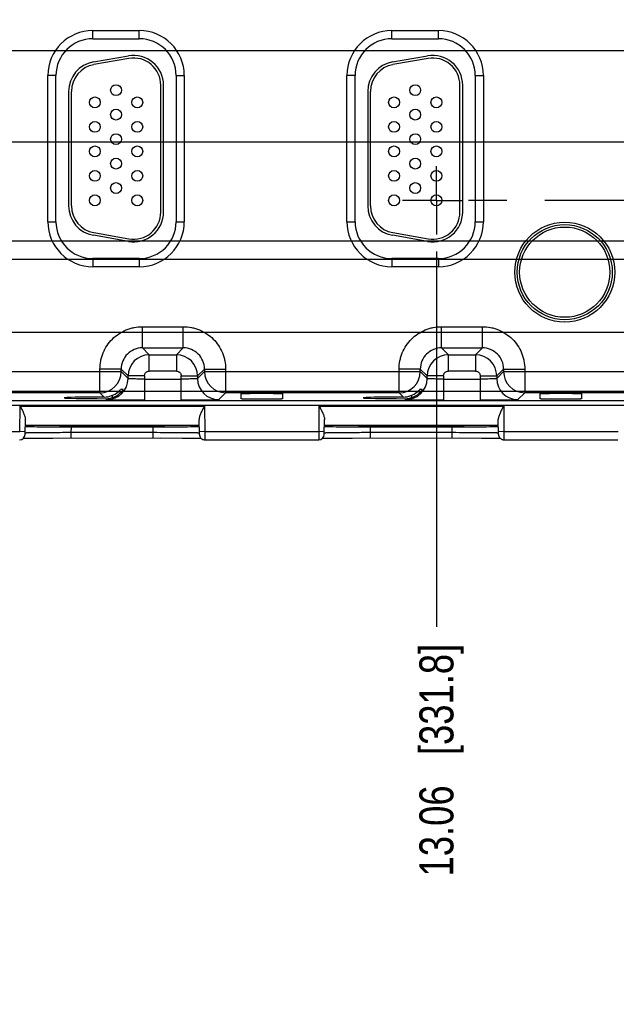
# Model space of a CAD drawing. Header units: inches. Extents: x 0 to 34, y 0 to 22.
# Tile 51 of 68: x 17.5 to 19.7, y 12.7 to 16.3. Entities that reach past the tile are written whole.
import ezdxf

# ---------------------------------------------------------------- set-up
doc = ezdxf.new("R2010")
doc.units = ezdxf.units.IN
doc.header["$LTSCALE"] = 1.87
doc.header["$MEASUREMENT"] = 0
doc.linetypes.add('CENTER', pattern=[0.6, 0.375, -0.075, 0.075, -0.075])
doc.layers.get('0').update_dxf_attribs({"linetype": 'CONTINUOUS'})
doc.layers.add('DEFAULT_1', color=7, linetype='CENTER')
doc.layers.add('DIMENSIONS', color=7, linetype='CONTINUOUS')
doc.styles.get("Standard").update_dxf_attribs({"font": 'txt', "width": 0.8})
doc.dimstyles.new('DIMSTYLE_1', dxfattribs={"dimtxt": 0.125, "dimasz": 0.18, "dimexe": 0.18, "dimexo": 0.0625, "dimgap": 0.09, "dimtad": 0, "dimtih": 1, "dimtoh": 1, "dimzin": 4, "dimdsep": 46, "dimtxsty": 'STANDARD', "dimblk": '_FILLED', "dimblk1": '_FILLED', "dimblk2": '_FILLED', "dimcen": 0.09, "dimadec": 0, "dimazin": 0, "dimtp": 0.01, "dimtm": 0.01, "dimtfac": 1, "dimtofl": 0, "dimtmove": 0, "dimatfit": 3, "dimldrblk": '_FILLED', "dimfxl": 1, "dimtolj": 1, "dimtzin": 4, "dimarcsym": 0})

# ---------------------------------------------------------------- blocks, each defined once
blk = doc.blocks.new('*D22')
at = {"layer": 'DIMENSIONS', "color": 2, "linetype": 'CONTINUOUS'}
blk.add_line((10.9927, 15.1576), (22.5948, 15.1576), dxfattribs=at)
at = {"layer": 'DIMENSIONS', "color": 2, "linetype": 'CONTINUOUS', "insert": (22.6573, 15.2201), "char_height": 0.125, "width": 0.925, "attachment_point": 1, "line_spacing_factor": 0.9}
blk.add_mtext('.38{\\Ftxt.shx;\\W1.000000;\\H0.125000; }[9.6]', dxfattribs=at)
blk = doc.blocks.new('_FILLED')
at = {"color": 0, "linetype": 'BYBLOCK'}
blk.add_solid([(0, 0), (-1, 0.174), (-1, -0.174)], dxfattribs=at)
blk = doc.blocks.new('*D23')
at = {"layer": 'DIMENSIONS', "color": 2, "linetype": 'CONTINUOUS'}
blk.add_line((11, 15.4936), (22.5948, 15.4936), dxfattribs=at)
at = {"layer": 'DIMENSIONS', "color": 2, "linetype": 'CONTINUOUS', "insert": (22.6573, 15.5561), "char_height": 0.125, "width": 1.025, "attachment_point": 1, "line_spacing_factor": 0.9}
blk.add_mtext('.71{\\Ftxt.shx;\\W1.000000;\\H0.125000; }[18.1]', dxfattribs=at)
blk = doc.blocks.new('*D24')
at = {"layer": 'DIMENSIONS', "color": 2, "linetype": 'CONTINUOUS'}
blk.add_line((10.9963, 15.8576), (22.5948, 15.8576), dxfattribs=at)
at = {"layer": 'DIMENSIONS', "color": 2, "linetype": 'CONTINUOUS', "insert": (22.6573, 15.9201), "char_height": 0.125, "width": 1.125, "attachment_point": 1, "line_spacing_factor": 0.9}
blk.add_mtext('1.08{\\Ftxt.shx;\\W1.000000;\\H0.125000; }[27.3]', dxfattribs=at)
blk = doc.blocks.new('*D25')
at = {"layer": 'DIMENSIONS', "color": 2, "linetype": 'CONTINUOUS'}
blk.add_line((11, 16.1936), (22.5948, 16.1936), dxfattribs=at)
at = {"layer": 'DIMENSIONS', "color": 2, "linetype": 'CONTINUOUS', "insert": (22.6573, 16.2561), "char_height": 0.125, "width": 1.125, "attachment_point": 1, "line_spacing_factor": 0.9}
blk.add_mtext('1.41{\\Ftxt.shx;\\W1.000000;\\H0.125000; }[35.9]', dxfattribs=at)
blk = doc.blocks.new('*D26')
at = {"layer": 'DIMENSIONS', "color": 2, "linetype": 'CONTINUOUS'}
blk.add_line((11.6309, 14.9406), (22.5948, 14.9406), dxfattribs=at)
at = {"layer": 'DIMENSIONS', "color": 2, "linetype": 'CONTINUOUS', "insert": (22.6573, 15.0031), "char_height": 0.125, "width": 0.725, "attachment_point": 1, "line_spacing_factor": 0.9}
blk.add_mtext('.16{\\Ftxt.shx;\\W1.000000;\\H0.125000; }[4]', dxfattribs=at)
blk = doc.blocks.new('*D27')
at = {"layer": 'DIMENSIONS', "color": 2, "linetype": 'CONTINUOUS'}
for p, q in [((16.4369, 15.4266), (22.2062, 15.4266)), ((22.2062, 15.4266), (22.3864, 15.3352)), ((22.3864, 15.3352), (22.5948, 15.3352))]:
    blk.add_line(p, q, dxfattribs=at)
at = {"layer": 'DIMENSIONS', "color": 2, "linetype": 'CONTINUOUS', "insert": (22.6573, 15.3977), "char_height": 0.125, "width": 1.025, "attachment_point": 1, "line_spacing_factor": 0.9}
blk.add_mtext('.65{\\Ftxt.shx;\\W1.000000;\\H0.125000; }[16.4]', dxfattribs=at)
blk = doc.blocks.new('*D28')
at = {"layer": 'DIMENSIONS', "color": 2, "linetype": 'CONTINUOUS'}
blk.add_line((11.6309, 17.8466), (22.5948, 17.8466), dxfattribs=at)
at = {"layer": 'DIMENSIONS', "color": 2, "linetype": 'CONTINUOUS', "insert": (22.6573, 17.9091), "char_height": 0.125, "width": 1.125, "attachment_point": 1, "line_spacing_factor": 0.9}
blk.add_mtext('3.07{\\Ftxt.shx;\\W1.000000;\\H0.125000; }[77.9]', dxfattribs=at)
blk = doc.blocks.new('*D43')
at = {"layer": 'DIMENSIONS', "color": 2, "linetype": 'CONTINUOUS'}
blk.add_line((19.0763, 15.455), (19.0763, 14.0749), dxfattribs=at)
at = {"layer": 'DIMENSIONS', "color": 2, "linetype": 'CONTINUOUS', "insert": (19.0138, 14.0124), "char_height": 0.125, "width": 1.325, "attachment_point": 3, "rotation": 90, "line_spacing_factor": 0.9}
blk.add_mtext('13.06{\\Ftxt.shx;\\W1.000000;\\H0.125000; }[331.8]', dxfattribs=at)
blk = doc.blocks.new('*D44')
at = {"layer": 'DIMENSIONS', "color": 2, "linetype": 'CONTINUOUS'}
blk.add_line((20.1763, 15.455), (20.1763, 14.0749), dxfattribs=at)
at = {"layer": 'DIMENSIONS', "color": 2, "linetype": 'CONTINUOUS', "insert": (20.1138, 14.0124), "char_height": 0.125, "width": 1.325, "attachment_point": 3, "rotation": 90, "line_spacing_factor": 0.9}
blk.add_mtext('14.16{\\Ftxt.shx;\\W1.000000;\\H0.125000; }[359.8]', dxfattribs=at)
blk = doc.blocks.new('*D45')
at = {"layer": 'DIMENSIONS', "color": 2, "linetype": 'CONTINUOUS'}
blk.add_line((21.9073, 14.8083), (21.9073, 14.0749), dxfattribs=at)
at = {"layer": 'DIMENSIONS', "color": 2, "linetype": 'CONTINUOUS', "insert": (21.8448, 14.0124), "char_height": 0.125, "width": 1.325, "attachment_point": 3, "rotation": 90, "line_spacing_factor": 0.9}
blk.add_mtext('15.90{\\Ftxt.shx;\\W1.000000;\\H0.125000; }[403.7]', dxfattribs=at)

msp = doc.modelspace()

# ---------------------------------------------------------------- linework, layer by layer
at = {"color": 7, "linetype": 'CONTINUOUS'}
for p, q in [((17.8127, 16.2666), (17.9837, 16.2666)), ((17.8127, 16.2366), (17.8127, 16.2666)), ((17.9837, 16.2366), (17.9837, 16.2666)), ((18.9127, 16.2666), (19.0837, 16.2666)), ((18.9127, 16.2366), (18.9127, 16.2666)), ((19.0837, 16.2366), (19.0837, 16.2666)), ((17.8127, 16.2366), (17.9837, 16.2366)), ((18.9127, 16.2366), (19.0837, 16.2366)), ((17.8148, 16.1512), (17.9438, 16.1739)), ((17.9456, 16.1641), (17.8166, 16.1413)), ((18.9148, 16.1512), (19.0438, 16.1739)), ((19.0456, 16.1641), (18.9166, 16.1413)), ((17.6772, 16.1011), (17.6472, 16.1011)), ((17.6472, 15.5641), (17.6472, 16.1011)), ((17.6772, 15.5641), (17.6772, 16.1011)), ((18.1192, 16.1011), (18.1492, 16.1011)), ((18.1192, 16.1011), (18.1192, 15.5641)), ((18.1492, 16.1011), (18.1492, 15.5641)), ((18.7772, 16.1011), (18.7472, 16.1011)), ((18.7472, 15.5641), (18.7472, 16.1011)), ((18.7772, 15.5641), (18.7772, 16.1011)), ((19.2192, 16.1011), (19.2492, 16.1011)), ((19.2192, 16.1011), (19.2192, 15.5641)), ((19.2492, 16.1011), (19.2492, 15.5641)), ((17.7239, 16.0428), (17.7239, 15.6223)), ((17.7339, 15.6223), (17.7339, 16.0428)), ((18.0629, 15.5996), (18.0629, 16.0656)), ((18.0729, 15.5996), (18.0729, 16.0656)), ((18.8239, 16.0428), (18.8239, 15.6223)), ((18.8339, 15.6223), (18.8339, 16.0428)), ((19.1629, 15.5996), (19.1629, 16.0656)), ((19.1729, 15.5996), (19.1729, 16.0656)), ((17.6472, 15.5641), (17.6772, 15.5641)), ((18.1192, 15.5641), (18.1492, 15.5641)), ((18.7472, 15.5641), (18.7772, 15.5641)), ((19.2192, 15.5641), (19.2492, 15.5641)), ((17.9438, 15.4913), (17.8148, 15.514)), ((17.8166, 15.5239), (17.9456, 15.5011)), ((19.0438, 15.4913), (18.9148, 15.514)), ((18.9166, 15.5239), (19.0456, 15.5011)), ((17.9837, 15.4286), (17.8127, 15.4286)), ((17.8127, 15.4286), (17.8127, 15.3986)), ((17.9837, 15.4286), (17.9837, 15.3986)), ((19.0837, 15.4286), (18.9127, 15.4286)), ((18.9127, 15.4286), (18.9127, 15.3986)), ((19.0837, 15.4286), (19.0837, 15.3986)), ((17.9837, 15.3986), (17.8127, 15.3986)), ((19.0837, 15.3986), (18.9127, 15.3986)), ((17.995, 15.1782), (18.1453, 15.1782)), ((17.995, 15.1002), (17.995, 15.1782)), ((18.1453, 15.1002), (18.1453, 15.1782)), ((19.095, 15.1782), (19.2453, 15.1782)), ((19.095, 15.1002), (19.095, 15.1782)), ((19.2453, 15.1002), (19.2453, 15.1782)), ((17.995, 15.1002), (18.1453, 15.1002)), ((18.0204, 15.0749), (17.995, 15.1002)), ((18.1453, 15.1002), (18.12, 15.0749)), ((19.095, 15.1002), (19.2453, 15.1002)), ((19.1204, 15.0749), (19.095, 15.1002)), ((19.2453, 15.1002), (19.22, 15.0749)), ((18.0204, 15.0749), (18.12, 15.0749)), ((18.0204, 15.0149), (18.0204, 15.0749)), ((18.12, 15.0749), (18.12, 15.0149)), ((19.1204, 15.0749), (19.22, 15.0749)), ((19.1204, 15.0149), (19.1204, 15.0749)), ((19.22, 15.0749), (19.22, 15.0149)), ((17.917, 15.0222), (17.8391, 15.0222)), ((17.8391, 14.9352), (17.8391, 15.0222)), ((17.917, 15.0222), (17.9424, 14.9969)), ((17.917, 15.0132), (17.917, 15.0222)), ((18.198, 14.9969), (18.2233, 15.0222)), ((18.2233, 15.0222), (18.3013, 15.0222)), ((18.2233, 15.0222), (18.2233, 15.0132)), ((18.3013, 15.0222), (18.3013, 14.9352)), ((19.017, 15.0222), (18.9391, 15.0222)), ((18.9391, 14.9352), (18.9391, 15.0222)), ((19.017, 15.0222), (19.0424, 14.9969)), ((19.017, 15.0132), (19.017, 15.0222)), ((19.298, 14.9969), (19.3233, 15.0222)), ((19.3233, 15.0222), (19.4013, 15.0222)), ((19.3233, 15.0222), (19.3233, 15.0132)), ((19.4013, 15.0222), (19.4013, 14.9352)), ((17.1233, 15.0132), (17.917, 15.0132)), ((17.9424, 14.9879), (17.917, 15.0132)), ((18.0024, 14.9969), (17.9424, 14.9969)), ((17.9424, 14.9879), (17.9424, 14.9969)), ((18.0024, 14.9969), (18.0024, 14.9075)), ((18.0024, 14.9855), (18.138, 14.9855)), ((18.12, 15.0149), (18.0204, 15.0149)), ((18.138, 14.9969), (18.198, 14.9969)), ((18.138, 14.9075), (18.138, 14.9969)), ((18.2233, 15.0132), (18.198, 14.9879)), ((18.198, 14.9969), (18.198, 14.9879)), ((18.2233, 15.0132), (19.017, 15.0132)), ((19.0424, 14.9879), (19.017, 15.0132)), ((19.1024, 14.9969), (19.0424, 14.9969)), ((19.0424, 14.9879), (19.0424, 14.9969)), ((19.1024, 14.9969), (19.1024, 14.9075)), ((19.1024, 14.9855), (19.238, 14.9855)), ((19.22, 15.0149), (19.1204, 15.0149)), ((19.238, 14.9969), (19.298, 14.9969)), ((19.238, 14.9075), (19.238, 14.9969)), ((19.3233, 15.0132), (19.298, 14.9879)), ((19.298, 14.9969), (19.298, 14.9879)), ((19.3233, 15.0132), (20.117, 15.0132)), ((17.8391, 14.9352), (17.2013, 14.9352)), ((17.8391, 14.9352), (17.8547, 14.9196)), ((17.8608, 14.9135), (17.8644, 14.9099)), ((17.8842, 14.9255), (17.8842, 14.9171)), ((17.92, 14.9391), (17.9061, 14.9391)), ((17.9137, 14.9465), (17.9089, 14.9416)), ((17.9243, 14.9468), (17.9141, 14.9468)), ((17.9237, 14.9458), (17.9243, 14.9468)), ((18.276, 14.9099), (18.3013, 14.9352)), ((18.9391, 14.9352), (18.3013, 14.9352)), ((18.358, 14.9128), (18.3582, 14.932)), ((18.5102, 14.932), (18.5104, 14.9128)), ((18.9391, 14.9352), (18.9547, 14.9196)), ((18.9608, 14.9135), (18.9644, 14.9099)), ((18.9842, 14.9255), (18.9842, 14.9171)), ((19.02, 14.9391), (19.0061, 14.9391)), ((19.0137, 14.9465), (19.0089, 14.9416)), ((19.0243, 14.9468), (19.0141, 14.9468)), ((19.0237, 14.9458), (19.0243, 14.9468)), ((19.376, 14.9099), (19.4013, 14.9352)), ((20.0391, 14.9352), (19.4013, 14.9352)), ((19.458, 14.9128), (19.4582, 14.932)), ((19.6102, 14.932), (19.6104, 14.9128)), ((11.9519, 14.9074), (20.5329, 14.9074)), ((20.5329, 14.8884), (11.9519, 14.8884)), ((17.5447, 14.7924), (17.5455, 14.8862)), ((17.5455, 14.8862), (18.2237, 14.8862)), ((18.2237, 14.8862), (18.2245, 14.7924)), ((18.6447, 14.7924), (18.6455, 14.8862)), ((18.6455, 14.8862), (19.3237, 14.8862)), ((19.3237, 14.8862), (19.3245, 14.7924)), ((17.5637, 14.782), (17.5647, 14.8373)), ((17.5643, 14.8162), (18.2041, 14.8162)), ((17.6816, 14.8102), (17.6924, 14.8101)), ((17.6924, 14.8101), (17.7051, 14.8101)), ((17.6987, 14.8126), (17.7041, 14.8127)), ((17.6991, 14.8126), (17.7001, 14.8126)), ((17.7041, 14.8127), (17.7114, 14.8129)), ((17.7042, 14.8127), (17.7266, 14.8131)), ((17.7051, 14.8101), (17.7342, 14.8101)), ((17.7114, 14.8129), (17.7262, 14.8131)), ((17.7262, 14.8131), (17.7618, 14.8134)), ((17.7338, 14.7887), (17.7342, 14.8101)), ((17.7342, 14.8101), (18.0342, 14.8101)), ((17.7618, 14.8134), (17.8339, 14.8137)), ((17.8339, 14.8137), (17.929, 14.8138)), ((17.8842, 14.8104), (17.8842, 14.8138)), ((17.929, 14.8138), (18.0005, 14.8135)), ((18.0005, 14.8135), (18.0395, 14.8131)), ((18.0346, 14.7887), (18.0342, 14.8101)), ((18.0342, 14.8101), (18.0633, 14.8101)), ((18.0395, 14.8131), (18.0536, 14.8129)), ((18.0536, 14.8129), (18.0642, 14.8127)), ((18.0633, 14.8101), (18.0757, 14.8101)), ((18.0757, 14.8101), (18.0867, 14.8102)), ((18.2047, 14.782), (18.2037, 14.8373)), ((18.6637, 14.782), (18.6647, 14.8373)), ((18.6643, 14.8162), (19.3041, 14.8162)), ((18.7816, 14.8102), (18.7924, 14.8101)), ((18.7924, 14.8101), (18.8051, 14.8101)), ((18.7987, 14.8126), (18.8041, 14.8127)), ((18.7991, 14.8126), (18.8001, 14.8126)), ((18.8041, 14.8127), (18.8114, 14.8129)), ((18.8042, 14.8127), (18.8266, 14.8131)), ((18.8051, 14.8101), (18.8342, 14.8101)), ((18.8114, 14.8129), (18.8262, 14.8131)), ((18.8262, 14.8131), (18.8618, 14.8134)), ((18.8338, 14.7887), (18.8342, 14.8101)), ((18.8342, 14.8101), (19.1342, 14.8101)), ((18.8618, 14.8134), (18.9339, 14.8137)), ((18.9339, 14.8137), (19.029, 14.8138)), ((18.9842, 14.8104), (18.9842, 14.8138)), ((19.029, 14.8138), (19.1005, 14.8135)), ((19.1005, 14.8135), (19.1395, 14.8131)), ((19.1346, 14.7887), (19.1342, 14.8101)), ((19.1342, 14.8101), (19.1633, 14.8101)), ((19.1395, 14.8131), (19.1536, 14.8129)), ((19.1633, 14.8101), (19.1757, 14.8101)), ((19.1757, 14.8101), (19.1867, 14.8102)), ((19.3047, 14.782), (19.3037, 14.8373)), ((17.1245, 14.7924), (17.5447, 14.7924)), ((17.5639, 14.792), (17.5439, 14.7924)), ((17.5566, 14.768), (17.5627, 14.7681)), ((17.5627, 14.7681), (17.5771, 14.7683)), ((17.5771, 14.7683), (17.6049, 14.7686)), ((17.6049, 14.7686), (17.6662, 14.7689)), ((17.6662, 14.7689), (18.0599, 14.769)), ((18.0346, 14.7887), (17.7338, 14.7887)), ((17.7338, 14.769), (17.7338, 14.7887)), ((18.0346, 14.769), (18.0346, 14.7887)), ((18.0599, 14.769), (18.1418, 14.7687)), ((18.1418, 14.7687), (18.1839, 14.7684)), ((18.1839, 14.7684), (18.2018, 14.7682)), ((18.2245, 14.7924), (18.2045, 14.792)), ((18.2245, 14.7924), (18.6447, 14.7924)), ((18.2245, 14.7924), (18.2247, 14.7624)), ((18.6439, 14.7924), (18.6437, 14.7624)), ((18.6639, 14.792), (18.6439, 14.7924)), ((18.6566, 14.768), (18.6627, 14.7681)), ((18.6627, 14.7681), (18.6771, 14.7683)), ((18.6771, 14.7683), (18.7049, 14.7686)), ((18.7049, 14.7686), (18.7662, 14.7689)), ((18.7662, 14.7689), (19.1599, 14.769)), ((19.1346, 14.7887), (18.8338, 14.7887)), ((18.8338, 14.769), (18.8338, 14.7887)), ((19.1346, 14.769), (19.1346, 14.7887)), ((19.1599, 14.769), (19.2418, 14.7687)), ((19.2418, 14.7687), (19.2839, 14.7684)), ((19.2839, 14.7684), (19.3018, 14.7682)), ((19.3245, 14.7924), (19.3045, 14.792)), ((19.3245, 14.7924), (19.7447, 14.7924)), ((19.3245, 14.7924), (19.3247, 14.7624)), ((18.2247, 14.7624), (18.6437, 14.7624)), ((19.3247, 14.7624), (19.7437, 14.7624))]:
    msp.add_line(p, q, dxfattribs=at)
for points in [[(17.6927, 14.8123), (17.6927, 14.8123), (17.693, 14.8124), (17.6938, 14.8124), (17.695, 14.8125), (17.6967, 14.8125), (17.6987, 14.8126)], [(18.0642, 14.8127), (18.0694, 14.8126), (18.0714, 14.8125), (18.0731, 14.8125), (18.0743, 14.8124), (18.0752, 14.8124), (18.0753, 14.8124)], [(18.7927, 14.8123), (18.7927, 14.8123), (18.793, 14.8124), (18.7938, 14.8124), (18.795, 14.8125), (18.7967, 14.8125), (18.7987, 14.8126)], [(19.1536, 14.8129), (19.1642, 14.8127), (19.167, 14.8127), (19.1694, 14.8126), (19.1714, 14.8125), (19.1731, 14.8125), (19.1743, 14.8124), (19.1752, 14.8124), (19.1753, 14.8124)], [(18.2018, 14.7682), (18.2106, 14.768), (18.2117, 14.768)], [(19.3018, 14.7682), (19.3106, 14.768), (19.3117, 14.768)]]:
    msp.add_lwpolyline(points, dxfattribs=at)
for centre, radius in [((17.8984, 16.0476), 0.02), ((18.9984, 16.0476), 0.02), ((17.8204, 16.0026), 0.02), ((17.9764, 16.0026), 0.02), ((18.9204, 16.0026), 0.02), ((19.0764, 16.0026), 0.02), ((17.8984, 15.9576), 0.02), ((18.9984, 15.9576), 0.02), ((17.8204, 15.9126), 0.02), ((17.9764, 15.9126), 0.02), ((18.9204, 15.9126), 0.02), ((19.0764, 15.9126), 0.02), ((17.8984, 15.8676), 0.02), ((18.9984, 15.8676), 0.02), ((17.8204, 15.8226), 0.02), ((17.9764, 15.8226), 0.02), ((18.9204, 15.8226), 0.02), ((19.0764, 15.8226), 0.02), ((17.8984, 15.7776), 0.02), ((18.9984, 15.7776), 0.02), ((17.8204, 15.7326), 0.02), ((17.9764, 15.7326), 0.02), ((18.9204, 15.7326), 0.02), ((19.0764, 15.7326), 0.02), ((17.8984, 15.6876), 0.02), ((18.9984, 15.6876), 0.02), ((17.8204, 15.6426), 0.02), ((17.9764, 15.6426), 0.02), ((18.9204, 15.6426), 0.02), ((19.0764, 15.6426), 0.02), ((19.5482, 15.3786), 0.1838), ((19.5482, 15.3786), 0.1748), ((19.5482, 15.3786), 0.1658)]:
    msp.add_circle(centre, radius, dxfattribs=at)
for centre, radius, start, end in [((17.8127, 16.1011), 0.1655, 90, 180), ((17.9837, 16.1011), 0.1655, 0, 90), ((18.9127, 16.1011), 0.1655, 90, 180), ((19.0837, 16.1011), 0.1655, 0, 90), ((17.8127, 16.1011), 0.1355, 90, 180), ((17.9837, 16.1011), 0.1355, 0, 90), ((18.9127, 16.1011), 0.1355, 90, 180), ((19.0837, 16.1011), 0.1355, 0, 90), ((17.8339, 16.0428), 0.11, 100, 180), ((17.9629, 16.0656), 0.11, 0, 100), ((17.9629, 16.0656), 0.1, 0, 100), ((18.9339, 16.0428), 0.11, 100, 180), ((19.0629, 16.0656), 0.11, 0, 100), ((19.0629, 16.0656), 0.1, 0, 100), ((17.8339, 16.0428), 0.1, 100, 180), ((18.9339, 16.0428), 0.1, 100, 180), ((17.8339, 15.6223), 0.11, 180, 260), ((17.8339, 15.6223), 0.1, 180, 260), ((17.9629, 15.5996), 0.11, 260, 360), ((17.9629, 15.5996), 0.1, 260, 360), ((18.9339, 15.6223), 0.11, 180, 260), ((18.9339, 15.6223), 0.1, 180, 260), ((19.0629, 15.5996), 0.11, 260, 360), ((19.0629, 15.5996), 0.1, 260, 360), ((17.8127, 15.5641), 0.1655, 180, 270), ((17.8127, 15.5641), 0.1355, 180, 270), ((17.9837, 15.5641), 0.1655, 270, 360), ((17.9837, 15.5641), 0.1355, 270, 360), ((18.9127, 15.5641), 0.1655, 180, 270), ((18.9127, 15.5641), 0.1355, 180, 270), ((19.0837, 15.5641), 0.1655, 270, 360), ((19.0837, 15.5641), 0.1355, 270, 360), ((17.995, 15.0223), 0.0779, 89.972, 180.028), ((18.1454, 15.0223), 0.078, 359.9729, 90.0271), ((19.095, 15.0223), 0.0779, 89.972, 180.028), ((19.2454, 15.0223), 0.078, 359.9729, 90.0271), ((18.0204, 14.9969), 0.078, 90.0154, 179.9846), ((18.12, 14.9969), 0.078, 0.0154, 89.9846), ((19.1204, 14.9969), 0.078, 90.0154, 179.9846), ((19.22, 14.9969), 0.078, 0.0154, 89.9846), ((17.8391, 15.0132), 0.078, 270.0181, 359.9729), ((17.8644, 14.9879), 0.078, 270.0214, 359.9789), ((18.276, 14.9879), 0.078, 180.0214, 269.9789), ((18.3014, 15.0133), 0.078, 180.021, 269.979), ((18.9391, 15.0132), 0.078, 270.0181, 359.9729), ((18.9644, 14.9879), 0.078, 270.0214, 359.9789), ((19.376, 14.9879), 0.078, 180.0214, 269.9789), ((19.4014, 15.0133), 0.078, 180.021, 269.979), ((17.8544, 14.9981), 0.0785, 270.1762, 311.1523), ((17.861, 14.9909), 0.0774, 269.8531, 317.9242), ((17.8468, 15.0069), 0.0902, 311.1765, 313.5977), ((18.9544, 14.9981), 0.0785, 270.1762, 311.1523), ((18.961, 14.9909), 0.0774, 269.8531, 317.9242), ((18.9468, 15.0069), 0.0902, 311.1765, 313.5977), ((17.7021, 24.7334), 9.9233, 269.39135, 269.88198), ((17.7222, 13.9794), 0.8335, 91.2399, 91.5226), ((17.8096, 7.8475), 6.9661, 90.33544, 90.68214), ((17.8627, 0.1099), 14.7038, 90.15272, 90.36597), ((17.8837, -6.4351), 21.2489, 89.99854, 90.16217), ((18.0663, 24.7334), 9.9233, 270.11802, 270.60865), ((18.8021, 24.7334), 9.9233, 269.39135, 269.88198), ((18.8222, 13.9794), 0.8335, 91.2399, 91.5226), ((18.9096, 7.8475), 6.9661, 90.33544, 90.68214), ((18.9627, 0.1099), 14.7038, 90.15272, 90.36597), ((18.9837, -6.4351), 21.2489, 89.99854, 90.16217), ((19.1663, 24.7334), 9.9233, 270.11802, 270.60865), ((17.5437, 14.7824), 0.02, 269.9982, 359.0001), ((18.2246, 14.7823), 0.0199, 210.5949, 247.2669), ((18.6437, 14.7824), 0.02, 269.9982, 359.0001), ((19.3246, 14.7823), 0.0199, 210.5949, 247.2669)]:
    msp.add_arc(centre, radius, start, end, dxfattribs=at)
for centre in [(17.8842, 14.9166), (18.9842, 14.9166)]:
    msp.add_ellipse(centre, major_axis=(0.1771, 0), ratio=0.017455, start_param=1.73829, end_param=4.579802, dxfattribs=at)
for points, knots in [([(17.8391, 15.0222), (17.8391, 15.0324), (17.8407, 15.0478), (17.8455, 15.0676), (17.8524, 15.0868), (17.8645, 15.1095), (17.884, 15.1332), (17.9078, 15.1528), (17.9304, 15.1649), (17.9497, 15.1717), (17.9695, 15.1766), (17.9849, 15.1781), (17.995, 15.1782)], [0, 0, 0, 0, 0.124884, 0.18749, 0.250064, 0.375035, 0.499998, 0.624963, 0.749935, 0.812509, 0.875114, 1, 1, 1, 1]), ([(18.1453, 15.1782), (18.1555, 15.1781), (18.1709, 15.1766), (18.1907, 15.1717), (18.2099, 15.1649), (18.2326, 15.1528), (18.2563, 15.1332), (18.2759, 15.1095), (18.288, 15.0868), (18.2948, 15.0676), (18.2997, 15.0478), (18.3012, 15.0324), (18.3013, 15.0222)], [0, 0, 0, 0, 0.124884, 0.18749, 0.250064, 0.375035, 0.499998, 0.624963, 0.749935, 0.812509, 0.875114, 1, 1, 1, 1]), ([(18.9391, 15.0222), (18.9391, 15.0324), (18.9407, 15.0478), (18.9455, 15.0676), (18.9524, 15.0868), (18.9645, 15.1095), (18.984, 15.1332), (19.0078, 15.1528), (19.0304, 15.1649), (19.0497, 15.1717), (19.0695, 15.1766), (19.0849, 15.1781), (19.095, 15.1782)], [0, 0, 0, 0, 0.124884, 0.18749, 0.250064, 0.375035, 0.499998, 0.624963, 0.749935, 0.812509, 0.875114, 1, 1, 1, 1]), ([(19.2453, 15.1782), (19.2555, 15.1781), (19.2709, 15.1766), (19.2907, 15.1717), (19.3099, 15.1649), (19.3326, 15.1528), (19.3563, 15.1332), (19.3759, 15.1095), (19.388, 15.0868), (19.3948, 15.0676), (19.3997, 15.0478), (19.4012, 15.0324), (19.4013, 15.0222)], [0, 0, 0, 0, 0.124884, 0.18749, 0.250064, 0.375035, 0.499998, 0.624963, 0.749935, 0.812509, 0.875114, 1, 1, 1, 1]), ([(18.0024, 14.9855), (17.9986, 14.9855), (17.991, 14.9855), (17.98, 14.9856), (17.9698, 14.9859), (17.962, 14.9861), (17.9565, 14.9863), (17.953, 14.9865), (17.95, 14.9867), (17.9475, 14.9869), (17.9454, 14.9871), (17.9441, 14.9873), (17.9433, 14.9875), (17.9428, 14.9876), (17.9426, 14.9877), (17.9424, 14.9878), (17.9424, 14.9879)], [0, 0, 0, 0, 0.192144, 0.377826, 0.548984, 0.699392, 0.765048, 0.823553, 0.874385, 0.917025, 0.951017, 0.976152, 0.985367, 0.99235, 0.997152, 1, 1, 1, 1]), ([(18.0024, 14.9969), (18.0025, 14.9992), (18.0032, 15.0028), (18.0053, 15.007), (18.0076, 15.0097), (18.0103, 15.012), (18.0145, 15.0141), (18.0181, 15.0148), (18.0204, 15.0149)], [0, 0, 0, 0, 0.249264, 0.374531, 0.500002, 0.625469, 0.75073, 1, 1, 1, 1]), ([(18.12, 15.0149), (18.1223, 15.0148), (18.1259, 15.0141), (18.1301, 15.012), (18.1328, 15.0097), (18.1351, 15.007), (18.1372, 15.0028), (18.1379, 14.9992), (18.138, 14.9969)], [0, 0, 0, 0, 0.249264, 0.374531, 0.500002, 0.625469, 0.75073, 1, 1, 1, 1]), ([(18.198, 14.9879), (18.1979, 14.9878), (18.1978, 14.9877), (18.1975, 14.9876), (18.1971, 14.9875), (18.1963, 14.9873), (18.195, 14.9871), (18.1929, 14.9869), (18.1904, 14.9867), (18.1873, 14.9865), (18.1838, 14.9863), (18.1783, 14.9861), (18.1706, 14.9859), (18.1604, 14.9856), (18.1494, 14.9855), (18.1418, 14.9855), (18.138, 14.9855)], [0, 0, 0, 0, 0.002848, 0.00765, 0.014633, 0.023848, 0.048983, 0.082975, 0.125615, 0.176447, 0.234952, 0.300608, 0.451017, 0.622174, 0.807856, 1, 1, 1, 1]), ([(19.1024, 14.9855), (19.0986, 14.9855), (19.091, 14.9855), (19.08, 14.9856), (19.0698, 14.9859), (19.062, 14.9861), (19.0565, 14.9863), (19.053, 14.9865), (19.05, 14.9867), (19.0475, 14.9869), (19.0454, 14.9871), (19.0441, 14.9873), (19.0433, 14.9875), (19.0428, 14.9876), (19.0426, 14.9877), (19.0424, 14.9878), (19.0424, 14.9879)], [0, 0, 0, 0, 0.192144, 0.377826, 0.548984, 0.699392, 0.765048, 0.823553, 0.874385, 0.917025, 0.951017, 0.976152, 0.985367, 0.99235, 0.997152, 1, 1, 1, 1]), ([(19.1024, 14.9969), (19.1025, 14.9992), (19.1032, 15.0028), (19.1053, 15.007), (19.1076, 15.0097), (19.1103, 15.012), (19.1145, 15.0141), (19.1181, 15.0148), (19.1204, 15.0149)], [0, 0, 0, 0, 0.249264, 0.374531, 0.500002, 0.625469, 0.75073, 1, 1, 1, 1]), ([(19.22, 15.0149), (19.2223, 15.0148), (19.2259, 15.0141), (19.2301, 15.012), (19.2328, 15.0097), (19.2351, 15.007), (19.2372, 15.0028), (19.2379, 14.9992), (19.238, 14.9969)], [0, 0, 0, 0, 0.249264, 0.374531, 0.500002, 0.625469, 0.75073, 1, 1, 1, 1]), ([(19.298, 14.9879), (19.2979, 14.9878), (19.2978, 14.9877), (19.2975, 14.9876), (19.2971, 14.9875), (19.2963, 14.9873), (19.295, 14.9871), (19.2929, 14.9869), (19.2904, 14.9867), (19.2873, 14.9865), (19.2838, 14.9863), (19.2783, 14.9861), (19.2706, 14.9859), (19.2604, 14.9856), (19.2494, 14.9855), (19.2418, 14.9855), (19.238, 14.9855)], [0, 0, 0, 0, 0.002848, 0.00765, 0.014633, 0.023848, 0.048983, 0.082975, 0.125615, 0.176447, 0.234952, 0.300608, 0.451017, 0.622174, 0.807856, 1, 1, 1, 1]), ([(17.9184, 14.9391), (17.9195, 14.9403), (17.9213, 14.9424), (17.923, 14.9447), (17.9237, 14.9458)], [0, 0, 0, 0, 0.56724, 1, 1, 1, 1]), ([(18.3581, 14.932), (18.3581, 14.9321), (18.3583, 14.9321), (18.3586, 14.9322), (18.3591, 14.9322), (18.3597, 14.9323), (18.3606, 14.9324), (18.3616, 14.9324), (18.3628, 14.9325), (18.3647, 14.9326), (18.3675, 14.9327), (18.3713, 14.9328), (18.3757, 14.9329), (18.3806, 14.933), (18.3861, 14.9331), (18.3944, 14.9332), (18.4055, 14.9333), (18.4196, 14.9333), (18.4342, 14.9334), (18.4488, 14.9333), (18.4629, 14.9333), (18.474, 14.9332), (18.4823, 14.9331), (18.4878, 14.933), (18.4927, 14.9329), (18.4971, 14.9328), (18.5009, 14.9327), (18.5037, 14.9326), (18.5056, 14.9325), (18.5068, 14.9324), (18.5078, 14.9324), (18.5087, 14.9323), (18.5093, 14.9322), (18.5098, 14.9322), (18.5101, 14.9321), (18.5103, 14.9321), (18.5103, 14.932)], [0, 0, 0, 0, 0.00078, 0.002745, 0.005926, 0.010305, 0.015856, 0.022553, 0.030366, 0.039269, 0.060239, 0.085291, 0.114267, 0.147004, 0.183289, 0.222716, 0.309185, 0.402806, 0.5, 0.597194, 0.690815, 0.777284, 0.816711, 0.852996, 0.885733, 0.914709, 0.939761, 0.960731, 0.969634, 0.977447, 0.984144, 0.989695, 0.994074, 0.997255, 0.99922, 1, 1, 1, 1]), ([(18.5103, 14.9128), (18.5103, 14.9127), (18.5101, 14.9127), (18.5099, 14.9126), (18.5094, 14.9126), (18.5088, 14.9125), (18.5079, 14.9125), (18.5069, 14.9124), (18.5058, 14.9123), (18.5039, 14.9122), (18.5011, 14.9121), (18.4973, 14.912), (18.4929, 14.9119), (18.4879, 14.9118), (18.4824, 14.9118), (18.4741, 14.9116), (18.4629, 14.9115), (18.4488, 14.9115), (18.4342, 14.9114), (18.4195, 14.9115), (18.4054, 14.9115), (18.3943, 14.9116), (18.386, 14.9118), (18.3805, 14.9118), (18.3755, 14.9119), (18.3711, 14.912), (18.3673, 14.9121), (18.3645, 14.9122), (18.3626, 14.9123), (18.3615, 14.9124), (18.3605, 14.9125), (18.3596, 14.9125), (18.359, 14.9126), (18.3585, 14.9126), (18.3583, 14.9127), (18.3581, 14.9127), (18.3581, 14.9128)], [0, 0, 0, 0, 0.000756, 0.002655, 0.005742, 0.010009, 0.015443, 0.022026, 0.02974, 0.038569, 0.059485, 0.08458, 0.113653, 0.1465, 0.182875, 0.222372, 0.30897, 0.40275, 0.500129, 0.597512, 0.691294, 0.777886, 0.817388, 0.853777, 0.88665, 0.915748, 0.940848, 0.961731, 0.970525, 0.978195, 0.984728, 0.990111, 0.994331, 0.99738, 0.999252, 1, 1, 1, 1]), ([(19.0184, 14.9391), (19.0195, 14.9403), (19.0213, 14.9424), (19.023, 14.9447), (19.0237, 14.9458)], [0, 0, 0, 0, 0.56724, 1, 1, 1, 1]), ([(19.4581, 14.932), (19.4581, 14.9321), (19.4583, 14.9321), (19.4586, 14.9322), (19.4591, 14.9322), (19.4597, 14.9323), (19.4606, 14.9324), (19.4616, 14.9324), (19.4628, 14.9325), (19.4647, 14.9326), (19.4675, 14.9327), (19.4713, 14.9328), (19.4757, 14.9329), (19.4806, 14.933), (19.4861, 14.9331), (19.4944, 14.9332), (19.5055, 14.9333), (19.5196, 14.9333), (19.5342, 14.9334), (19.5488, 14.9333), (19.5629, 14.9333), (19.574, 14.9332), (19.5823, 14.9331), (19.5878, 14.933), (19.5927, 14.9329), (19.5971, 14.9328), (19.6009, 14.9327), (19.6037, 14.9326), (19.6056, 14.9325), (19.6068, 14.9324), (19.6078, 14.9324), (19.6087, 14.9323), (19.6093, 14.9322), (19.6098, 14.9322), (19.6101, 14.9321), (19.6103, 14.9321), (19.6103, 14.932)], [0, 0, 0, 0, 0.00078, 0.002745, 0.005926, 0.010305, 0.015856, 0.022553, 0.030366, 0.039269, 0.060239, 0.085291, 0.114267, 0.147004, 0.183289, 0.222716, 0.309185, 0.402806, 0.5, 0.597194, 0.690815, 0.777284, 0.816711, 0.852996, 0.885733, 0.914709, 0.939761, 0.960731, 0.969634, 0.977447, 0.984144, 0.989695, 0.994074, 0.997255, 0.99922, 1, 1, 1, 1]), ([(19.6103, 14.9128), (19.6103, 14.9127), (19.6101, 14.9127), (19.6099, 14.9126), (19.6094, 14.9126), (19.6088, 14.9125), (19.6079, 14.9125), (19.6069, 14.9124), (19.6058, 14.9123), (19.6039, 14.9122), (19.6011, 14.9121), (19.5973, 14.912), (19.5929, 14.9119), (19.5879, 14.9118), (19.5824, 14.9118), (19.5741, 14.9116), (19.5629, 14.9115), (19.5488, 14.9115), (19.5342, 14.9114), (19.5195, 14.9115), (19.5054, 14.9115), (19.4943, 14.9116), (19.486, 14.9118), (19.4805, 14.9118), (19.4755, 14.9119), (19.4711, 14.912), (19.4673, 14.9121), (19.4645, 14.9122), (19.4626, 14.9123), (19.4615, 14.9124), (19.4605, 14.9125), (19.4596, 14.9125), (19.459, 14.9126), (19.4585, 14.9126), (19.4583, 14.9127), (19.4581, 14.9127), (19.4581, 14.9128)], [0, 0, 0, 0, 0.000756, 0.002655, 0.005742, 0.010009, 0.015443, 0.022026, 0.02974, 0.038569, 0.059485, 0.08458, 0.113653, 0.1465, 0.182875, 0.222372, 0.30897, 0.40275, 0.500129, 0.597512, 0.691294, 0.777886, 0.817388, 0.853777, 0.88665, 0.915748, 0.940848, 0.961731, 0.970525, 0.978195, 0.984728, 0.990111, 0.994331, 0.99738, 0.999252, 1, 1, 1, 1]), ([(17.5455, 14.8862), (17.5477, 14.882), (17.5521, 14.8735), (17.5572, 14.863), (17.5607, 14.8546), (17.5628, 14.8486), (17.5643, 14.8429), (17.5647, 14.8391), (17.5647, 14.8373)], [0, 0, 0, 0, 0.272814, 0.537719, 0.664226, 0.784664, 0.897184, 1, 1, 1, 1]), ([(18.0024, 14.9075), (17.9935, 14.9075), (17.9761, 14.9075), (17.9508, 14.9077), (17.9308, 14.9078), (17.916, 14.908), (17.906, 14.9082), (17.8969, 14.9083), (17.8889, 14.9085), (17.8819, 14.9087), (17.876, 14.9089), (17.8719, 14.9091), (17.8692, 14.9093), (17.8676, 14.9094), (17.8664, 14.9095), (17.8655, 14.9096), (17.8648, 14.9097), (17.8645, 14.9098), (17.8644, 14.9099)], [0, 0, 0, 0, 0.192733, 0.378587, 0.549974, 0.628263, 0.700655, 0.766502, 0.825162, 0.87605, 0.918659, 0.952492, 0.965997, 0.977234, 0.986224, 0.992989, 0.99756, 1, 1, 1, 1]), ([(18.276, 14.9099), (18.2759, 14.9098), (18.2755, 14.9097), (18.2749, 14.9096), (18.274, 14.9095), (18.2728, 14.9094), (18.2712, 14.9093), (18.2685, 14.9091), (18.2644, 14.9089), (18.2585, 14.9087), (18.2515, 14.9085), (18.2435, 14.9083), (18.2344, 14.9082), (18.2244, 14.908), (18.2096, 14.9078), (18.1896, 14.9077), (18.1643, 14.9075), (18.1468, 14.9075), (18.138, 14.9075)], [0, 0, 0, 0, 0.002438, 0.007006, 0.01377, 0.022758, 0.033995, 0.047499, 0.081331, 0.123941, 0.17483, 0.233491, 0.299339, 0.371731, 0.450021, 0.621408, 0.807264, 1, 1, 1, 1]), ([(18.2229, 14.8862), (18.2207, 14.882), (18.2163, 14.8735), (18.2112, 14.863), (18.2077, 14.8546), (18.2056, 14.8486), (18.2041, 14.8429), (18.2037, 14.8391), (18.2037, 14.8373)], [0, 0, 0, 0, 0.272814, 0.537719, 0.664226, 0.784664, 0.897184, 1, 1, 1, 1]), ([(18.6455, 14.8862), (18.6477, 14.882), (18.6521, 14.8735), (18.6572, 14.863), (18.6607, 14.8546), (18.6628, 14.8486), (18.6643, 14.8429), (18.6647, 14.8391), (18.6647, 14.8373)], [0, 0, 0, 0, 0.272814, 0.537719, 0.664226, 0.784664, 0.897184, 1, 1, 1, 1]), ([(19.1024, 14.9075), (19.0935, 14.9075), (19.0761, 14.9075), (19.0508, 14.9077), (19.0308, 14.9078), (19.016, 14.908), (19.006, 14.9082), (18.9969, 14.9083), (18.9889, 14.9085), (18.9819, 14.9087), (18.976, 14.9089), (18.9719, 14.9091), (18.9692, 14.9093), (18.9676, 14.9094), (18.9664, 14.9095), (18.9655, 14.9096), (18.9648, 14.9097), (18.9645, 14.9098), (18.9644, 14.9099)], [0, 0, 0, 0, 0.192733, 0.378587, 0.549974, 0.628263, 0.700655, 0.766502, 0.825162, 0.87605, 0.918659, 0.952492, 0.965997, 0.977234, 0.986224, 0.992989, 0.99756, 1, 1, 1, 1]), ([(19.376, 14.9099), (19.3759, 14.9098), (19.3755, 14.9097), (19.3749, 14.9096), (19.374, 14.9095), (19.3728, 14.9094), (19.3712, 14.9093), (19.3685, 14.9091), (19.3644, 14.9089), (19.3585, 14.9087), (19.3515, 14.9085), (19.3435, 14.9083), (19.3344, 14.9082), (19.3244, 14.908), (19.3096, 14.9078), (19.2896, 14.9077), (19.2643, 14.9075), (19.2468, 14.9075), (19.238, 14.9075)], [0, 0, 0, 0, 0.002438, 0.007006, 0.01377, 0.022758, 0.033995, 0.047499, 0.081331, 0.123941, 0.17483, 0.233491, 0.299339, 0.371731, 0.450021, 0.621408, 0.807264, 1, 1, 1, 1]), ([(19.3229, 14.8862), (19.3207, 14.882), (19.3163, 14.8735), (19.3112, 14.863), (19.3077, 14.8546), (19.3056, 14.8486), (19.3041, 14.8429), (19.3037, 14.8391), (19.3037, 14.8373)], [0, 0, 0, 0, 0.272814, 0.537719, 0.664226, 0.784664, 0.897184, 1, 1, 1, 1]), ([(17.5642, 14.8116), (17.5642, 14.8116), (17.5643, 14.8115), (17.5644, 14.8115), (17.5645, 14.8115), (17.5649, 14.8114), (17.5655, 14.8114), (17.5664, 14.8113), (17.5676, 14.8113), (17.569, 14.8112), (17.5707, 14.8112), (17.5734, 14.8111), (17.5775, 14.811), (17.583, 14.8109), (17.5896, 14.8108), (17.5942, 14.8107), (17.5967, 14.8107)], [0, 0, 0, 0, 0.001341, 0.004499, 0.009627, 0.016748, 0.036978, 0.065172, 0.101291, 0.145288, 0.197118, 0.256731, 0.398989, 0.571047, 0.771765, 1, 1, 1, 1]), ([(17.7272, 14.8111), (17.7251, 14.8111), (17.7211, 14.8112), (17.7154, 14.8113), (17.7102, 14.8114), (17.7056, 14.8115), (17.7016, 14.8115), (17.6982, 14.8116), (17.6958, 14.8117), (17.6941, 14.8118), (17.6931, 14.8118), (17.6923, 14.8119), (17.6916, 14.8119), (17.6912, 14.812), (17.6909, 14.812), (17.6907, 14.812), (17.6906, 14.812), (17.6905, 14.8121), (17.6905, 14.8121), (17.6905, 14.8121), (17.6906, 14.8122), (17.6906, 14.8122), (17.6908, 14.8122), (17.691, 14.8122), (17.6914, 14.8123), (17.6924, 14.8123), (17.6939, 14.8124), (17.6963, 14.8125), (17.6981, 14.8126), (17.6991, 14.8126)], [0, 0, 0, 0, 0.138683, 0.265334, 0.379581, 0.481056, 0.569388, 0.644217, 0.705318, 0.730678, 0.752557, 0.770939, 0.785811, 0.797159, 0.80151, 0.80498, 0.807572, 0.8093, 0.810219, 0.810778, 0.811957, 0.813973, 0.81686, 0.820625, 0.830798, 0.844496, 0.88242, 0.934294, 1, 1, 1, 1]), ([(17.8842, 14.8104), (17.8548, 14.8104), (17.8128, 14.8105), (17.7605, 14.8108), (17.7376, 14.811), (17.7272, 14.8111)], [0, 0, 0, 0, 0.561517, 0.802982, 1, 1, 1, 1]), ([(17.8842, 14.8138), (17.892, 14.8138), (17.9075, 14.8138), (17.9306, 14.8138), (17.9529, 14.8137), (17.9743, 14.8136), (17.9942, 14.8135), (18.0126, 14.8134), (18.0291, 14.8132), (18.0434, 14.8131), (18.0539, 14.8129), (18.0611, 14.8128), (18.0656, 14.8127), (18.0693, 14.8126), (18.072, 14.8125), (18.0738, 14.8125), (18.0749, 14.8124), (18.0759, 14.8124), (18.0766, 14.8123), (18.0771, 14.8123), (18.0774, 14.8122), (18.0776, 14.8122), (18.0778, 14.8122), (18.0778, 14.8122), (18.0779, 14.8121), (18.0779, 14.8121), (18.0778, 14.8121), (18.0777, 14.812), (18.0776, 14.812), (18.0773, 14.812), (18.0769, 14.8119), (18.0758, 14.8119), (18.0741, 14.8118), (18.0702, 14.8116), (18.0669, 14.8115), (18.0645, 14.8115)], [0, 0, 0, 0, 0.113157, 0.224966, 0.333464, 0.436922, 0.533901, 0.623002, 0.702956, 0.772552, 0.830719, 0.855268, 0.876667, 0.894822, 0.909661, 0.915826, 0.921149, 0.925627, 0.929255, 0.932031, 0.933098, 0.933953, 0.934594, 0.935025, 0.935257, 0.935383, 0.935652, 0.936124, 0.936807, 0.937702, 0.940135, 0.94342, 0.952539, 0.965032, 1, 1, 1, 1]), ([(18.0645, 14.8115), (18.0549, 14.8113), (18.0312, 14.811), (17.9901, 14.8107), (17.9396, 14.8105), (17.9032, 14.8104), (17.8842, 14.8104)], [0, 0, 0, 0, 0.160066, 0.394776, 0.683334, 1, 1, 1, 1]), ([(18.1717, 14.8107), (18.1742, 14.8107), (18.1788, 14.8108), (18.1853, 14.8109), (18.1909, 14.811), (18.195, 14.8111), (18.1977, 14.8112), (18.1994, 14.8112), (18.2008, 14.8113), (18.202, 14.8113), (18.2029, 14.8114), (18.2035, 14.8114), (18.2038, 14.8115), (18.204, 14.8115), (18.2041, 14.8115), (18.2041, 14.8116), (18.2041, 14.8116)], [0, 0, 0, 0, 0.228594, 0.429629, 0.601893, 0.744174, 0.803713, 0.855423, 0.899273, 0.935232, 0.963272, 0.983372, 0.990442, 0.995531, 0.998665, 1, 1, 1, 1]), ([(18.6642, 14.8116), (18.6642, 14.8116), (18.6643, 14.8115), (18.6644, 14.8115), (18.6645, 14.8115), (18.6649, 14.8114), (18.6655, 14.8114), (18.6664, 14.8113), (18.6676, 14.8113), (18.669, 14.8112), (18.6707, 14.8112), (18.6734, 14.8111), (18.6775, 14.811), (18.683, 14.8109), (18.6896, 14.8108), (18.6942, 14.8107), (18.6967, 14.8107)], [0, 0, 0, 0, 0.001341, 0.004499, 0.009627, 0.016748, 0.036978, 0.065172, 0.101291, 0.145288, 0.197118, 0.256731, 0.398989, 0.571047, 0.771765, 1, 1, 1, 1]), ([(18.8272, 14.8111), (18.8251, 14.8111), (18.8211, 14.8112), (18.8154, 14.8113), (18.8102, 14.8114), (18.8056, 14.8115), (18.8016, 14.8115), (18.7982, 14.8116), (18.7958, 14.8117), (18.7941, 14.8118), (18.7931, 14.8118), (18.7923, 14.8119), (18.7916, 14.8119), (18.7912, 14.812), (18.7909, 14.812), (18.7907, 14.812), (18.7906, 14.812), (18.7905, 14.8121), (18.7905, 14.8121), (18.7905, 14.8121), (18.7906, 14.8122), (18.7906, 14.8122), (18.7908, 14.8122), (18.791, 14.8122), (18.7914, 14.8123), (18.7924, 14.8123), (18.7939, 14.8124), (18.7963, 14.8125), (18.7981, 14.8126), (18.7991, 14.8126)], [0, 0, 0, 0, 0.138683, 0.265334, 0.379581, 0.481056, 0.569388, 0.644217, 0.705318, 0.730678, 0.752557, 0.770939, 0.785811, 0.797159, 0.80151, 0.80498, 0.807572, 0.8093, 0.810219, 0.810778, 0.811957, 0.813973, 0.81686, 0.820625, 0.830798, 0.844496, 0.88242, 0.934294, 1, 1, 1, 1]), ([(18.9842, 14.8104), (18.9548, 14.8104), (18.9128, 14.8105), (18.8605, 14.8108), (18.8376, 14.811), (18.8272, 14.8111)], [0, 0, 0, 0, 0.561517, 0.802982, 1, 1, 1, 1]), ([(18.9842, 14.8138), (18.992, 14.8138), (19.0075, 14.8138), (19.0306, 14.8138), (19.0529, 14.8137), (19.0743, 14.8136), (19.0942, 14.8135), (19.1126, 14.8134), (19.1291, 14.8132), (19.1434, 14.8131), (19.1539, 14.8129), (19.1611, 14.8128), (19.1656, 14.8127), (19.1693, 14.8126), (19.172, 14.8125), (19.1738, 14.8125), (19.1749, 14.8124), (19.1759, 14.8124), (19.1766, 14.8123), (19.1771, 14.8123), (19.1774, 14.8122), (19.1776, 14.8122), (19.1778, 14.8122), (19.1778, 14.8122), (19.1779, 14.8121), (19.1779, 14.8121), (19.1778, 14.8121), (19.1777, 14.812), (19.1776, 14.812), (19.1773, 14.812), (19.1769, 14.8119), (19.1758, 14.8119), (19.1741, 14.8118), (19.1702, 14.8116), (19.1669, 14.8115), (19.1645, 14.8115)], [0, 0, 0, 0, 0.113157, 0.224966, 0.333464, 0.436922, 0.533901, 0.623002, 0.702956, 0.772552, 0.830719, 0.855268, 0.876667, 0.894822, 0.909661, 0.915826, 0.921149, 0.925627, 0.929255, 0.932031, 0.933098, 0.933953, 0.934594, 0.935025, 0.935257, 0.935383, 0.935652, 0.936124, 0.936807, 0.937702, 0.940135, 0.94342, 0.952539, 0.965032, 1, 1, 1, 1]), ([(19.1645, 14.8115), (19.1549, 14.8113), (19.1312, 14.811), (19.0901, 14.8107), (19.0396, 14.8105), (19.0032, 14.8104), (18.9842, 14.8104)], [0, 0, 0, 0, 0.160066, 0.394776, 0.683334, 1, 1, 1, 1]), ([(19.2717, 14.8107), (19.2742, 14.8107), (19.2788, 14.8108), (19.2853, 14.8109), (19.2909, 14.811), (19.295, 14.8111), (19.2977, 14.8112), (19.2994, 14.8112), (19.3008, 14.8113), (19.302, 14.8113), (19.3029, 14.8114), (19.3035, 14.8114), (19.3038, 14.8115), (19.304, 14.8115), (19.3041, 14.8115), (19.3041, 14.8116), (19.3041, 14.8116)], [0, 0, 0, 0, 0.228594, 0.429629, 0.601893, 0.744174, 0.803713, 0.855423, 0.899273, 0.935232, 0.963272, 0.983372, 0.990442, 0.995531, 0.998665, 1, 1, 1, 1]), ([(17.7338, 14.7887), (17.7228, 14.7887), (17.7013, 14.7886), (17.6701, 14.7885), (17.6453, 14.7883), (17.627, 14.7882), (17.6147, 14.7881), (17.6036, 14.788), (17.5936, 14.7878), (17.585, 14.7877), (17.5787, 14.7876), (17.5744, 14.7875), (17.5718, 14.7874), (17.5695, 14.7874), (17.5676, 14.7873), (17.5661, 14.7872), (17.5651, 14.7872), (17.5645, 14.7871), (17.5641, 14.7871), (17.5639, 14.7871), (17.5638, 14.7871), (17.5638, 14.787)], [0, 0, 0, 0, 0.193338, 0.379742, 0.551557, 0.630009, 0.702509, 0.768388, 0.82698, 0.87771, 0.920145, 0.938123, 0.95387, 0.967346, 0.978528, 0.987399, 0.993942, 0.996336, 0.998143, 0.999362, 1, 1, 1, 1]), ([(18.1963, 14.7874), (18.1929, 14.7875), (18.1848, 14.7877), (18.1642, 14.788), (18.1312, 14.7883), (18.0854, 14.7885), (18.0521, 14.7886), (18.0346, 14.7887)], [0, 0, 0, 0, 0.063186, 0.149393, 0.382026, 0.675124, 1, 1, 1, 1]), ([(18.2046, 14.787), (18.2046, 14.787), (18.2045, 14.7871), (18.2044, 14.7871), (18.2043, 14.7871), (18.2039, 14.7871), (18.2033, 14.7872), (18.2024, 14.7872), (18.2012, 14.7873), (18.1998, 14.7873), (18.1981, 14.7874), (18.1969, 14.7874), (18.1963, 14.7874)], [0, 0, 0, 0, 0.005016, 0.017296, 0.037297, 0.065075, 0.14396, 0.253854, 0.394589, 0.565985, 0.767852, 1, 1, 1, 1]), ([(18.2047, 14.782), (18.2047, 14.7812), (18.205, 14.7777), (18.2062, 14.7744), (18.2075, 14.7722)], [0, 0, 0, 0, 0.249368, 1, 1, 1, 1]), ([(18.8338, 14.7887), (18.8228, 14.7887), (18.8013, 14.7886), (18.7701, 14.7885), (18.7453, 14.7883), (18.727, 14.7882), (18.7147, 14.7881), (18.7036, 14.788), (18.6936, 14.7878), (18.685, 14.7877), (18.6787, 14.7876), (18.6744, 14.7875), (18.6718, 14.7874), (18.6695, 14.7874), (18.6676, 14.7873), (18.6661, 14.7872), (18.6651, 14.7872), (18.6645, 14.7871), (18.6641, 14.7871), (18.6639, 14.7871), (18.6638, 14.7871), (18.6638, 14.787)], [0, 0, 0, 0, 0.193338, 0.379742, 0.551557, 0.630009, 0.702509, 0.768388, 0.82698, 0.87771, 0.920145, 0.938123, 0.95387, 0.967346, 0.978528, 0.987399, 0.993942, 0.996336, 0.998143, 0.999362, 1, 1, 1, 1]), ([(19.2963, 14.7874), (19.2929, 14.7875), (19.2848, 14.7877), (19.2642, 14.788), (19.2312, 14.7883), (19.1854, 14.7885), (19.1521, 14.7886), (19.1346, 14.7887)], [0, 0, 0, 0, 0.063186, 0.149393, 0.382026, 0.675124, 1, 1, 1, 1]), ([(19.3046, 14.787), (19.3046, 14.787), (19.3045, 14.7871), (19.3044, 14.7871), (19.3043, 14.7871), (19.3039, 14.7871), (19.3033, 14.7872), (19.3024, 14.7872), (19.3012, 14.7873), (19.2998, 14.7873), (19.2981, 14.7874), (19.2969, 14.7874), (19.2963, 14.7874)], [0, 0, 0, 0, 0.005016, 0.017296, 0.037297, 0.065075, 0.14396, 0.253854, 0.394589, 0.565985, 0.767852, 1, 1, 1, 1]), ([(19.3047, 14.782), (19.3047, 14.7812), (19.305, 14.7777), (19.3062, 14.7744), (19.3075, 14.7722)], [0, 0, 0, 0, 0.249368, 1, 1, 1, 1]), ([(18.2169, 14.7639), (18.2175, 14.7637), (18.22, 14.7628), (18.2227, 14.7624), (18.2247, 14.7624)], [0, 0, 0, 0, 0.251743, 1, 1, 1, 1]), ([(19.3169, 14.7639), (19.3175, 14.7637), (19.32, 14.7628), (19.3227, 14.7624), (19.3247, 14.7624)], [0, 0, 0, 0, 0.251743, 1, 1, 1, 1])]:
    msp.add_open_spline(points, degree=3, knots=knots, dxfattribs=at)
at = {"layer": 'DEFAULT_1', "color": 7, "linetype": 'CENTER'}
for p, q in [((19.0763, 15.6426), (19.0763, 15.7677)), ((19.0763, 15.6426), (18.9512, 15.6426)), ((19.0763, 15.6426), (19.1715, 15.6426)), ((19.0763, 15.6426), (19.0763, 15.5175)), ((20.1763, 15.6426), (19.1715, 15.6426))]:
    msp.add_line(p, q, dxfattribs=at)

# ---------------------------------------------------------------- dimensions: what is measured, and where the dimension line sits
at = {"layer": 'DIMENSIONS', "color": 2, "linetype": 'CONTINUOUS'}
for feature_location, offset, dtype, origin, picture, middle in [((11.63088, 17.84663), (10.96394, 0), 0, (11.56838, 14.78155), '*D28', (23.21982, 17.84663)), ((11, 16.1936), (11.5949, 0), 0, (10.9375, 14.7816), '*D25', (23.2198, 16.1936)), ((10.9963, 15.8576), (11.5985, 0), 0, (10.9338, 14.7816), '*D24', (23.2198, 15.8576)), ((11, 15.4936), (11.5949, 0), 0, (10.9375, 14.7816), '*D23', (23.1698, 15.4936)), ((19.0763, 15.455), (0, -1.3802), 1, (6.0123, 15.5175), '*D43', (19.2107, 13.0817)), ((20.1763, 15.455), (0, -1.3802), 1, (6.0123, 15.5175), '*D44', (20.3107, 13.0817)), ((16.43688, 15.42663), (6.15794, -0.09144), 0, (16.37438, 14.78155), '*D27', (23.16982, 15.33519)), ((10.9927, 15.1576), (11.6021, 0), 0, (10.9302, 14.7816), '*D22', (23.1198, 15.1576)), ((11.6309, 14.9406), (10.9639, 0), 0, (11.5684, 14.7816), '*D26', (23.0198, 14.9406)), ((21.90732, 14.80832), (0, -0.73346), 1, (6.01228, 14.87082), '*D45', (22.04174, 13.08166))]:
    dim = msp.add_ordinate_dim(feature_location=feature_location, offset=offset, dtype=dtype, origin=origin, dimstyle='DIMSTYLE_1', dxfattribs=at)
    dim.commit()
    dim.dimension.update_dxf_attribs({"geometry": picture, "text_midpoint": middle})

doc.saveas('drawing.dxf')
